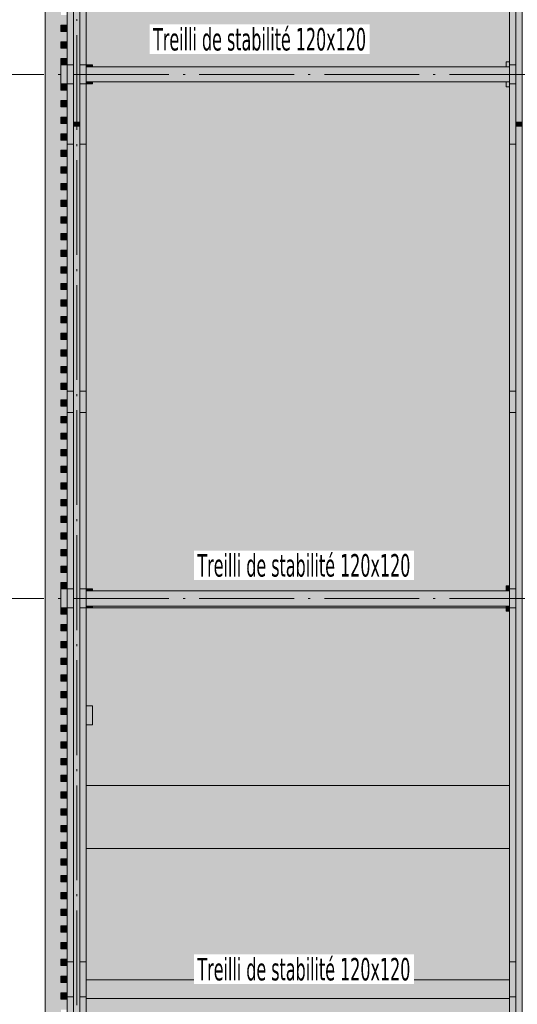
# Model space of a CAD drawing. Header units: millimetres. Extents: x 0 to 1517, y -116 to 725.
# Tile 75 of 256: x 686 to 738, y -5 to 99. Entities that reach past the tile are written whole.
import ezdxf

# ---------------------------------------------------------------- set-up
doc = ezdxf.new("R2010")
doc.units = ezdxf.units.MM
doc.linetypes.add('CADWORK_5', pattern=[13.2, 10, -1.5, 0.2, -1.5])
doc.layers.add('Ech.1_75', color=7, linetype='Continuous')
doc.styles.add('tahoma-', font='txt', dxfattribs={"height": 1})

msp = doc.modelspace()

# ---------------------------------------------------------------- hatches: boundary and pattern name
at = {"layer": 'Ech.1_75', "linetype": 'Continuous', "lineweight": 5, "true_color": 0xd4c4b3, "transparency": 33554687}
for points in [[(692.249, 166.736), (691.582, 166.736), (691.582, 88.6), (692.249, 88.6), (692.249, 166.736)], [(738.249, 88.6), (738.916, 88.6), (738.916, 166.736), (738.249, 166.736), (738.249, 88.6)], [(690.916, 94.655), (691.582, 94.655), (691.582, 101.041), (690.916, 101.041), (690.916, 94.655)], [(692.916, 101.041), (692.249, 101.041), (692.249, 94.655), (692.916, 94.655), (692.916, 101.041)], [(737.582, 94.655), (738.249, 94.655), (738.249, 101.041), (737.582, 101.041), (737.582, 94.655)], [(690.916, 86.269), (691.582, 86.269), (691.582, 92.655), (690.916, 92.655), (690.916, 86.269)], [(692.916, 92.655), (692.249, 92.655), (692.249, 86.269), (692.916, 86.269), (692.916, 92.655)], [(737.582, 86.269), (738.249, 86.269), (738.249, 92.655), (737.582, 92.655), (737.582, 86.269)], [(691.582, 88.189), (692.249, 88.189), (692.249, 88.6), (691.582, 88.6), (691.582, 88.189)], [(738.249, 88.189), (738.916, 88.189), (738.916, 88.6), (738.249, 88.6), (738.249, 88.189)], [(691.582, -86.273), (692.249, -86.273), (692.249, 88.189), (691.582, 88.189), (691.582, -86.273)], [(738.249, -86.273), (738.916, -86.273), (738.916, 88.189), (738.249, 88.189), (738.249, -86.273)], [(690.916, 39.322), (691.582, 39.322), (691.582, 57.958), (690.916, 57.958), (690.916, 39.322)], [(692.916, 57.958), (692.249, 57.958), (692.249, 39.322), (692.916, 39.322), (692.916, 57.958)], [(737.582, 39.322), (738.249, 39.322), (738.249, 57.958), (737.582, 57.958), (737.582, 39.322)], [(690.916, -0.032), (691.582, -0.032), (691.582, 37.322), (690.916, 37.322), (690.916, -0.032)], [(692.916, 37.322), (692.249, 37.322), (692.249, -0.032), (692.916, -0.032), (692.916, 37.322)], [(737.582, -0.032), (738.249, -0.032), (738.249, 37.322), (737.582, 37.322), (737.582, -0.032)], [(690.916, -3.724), (691.582, -3.724), (691.582, -0.032), (690.916, -0.032), (690.916, -3.724)], [(692.249, -3.724), (692.916, -3.724), (692.916, -0.032), (692.249, -0.032), (692.249, -3.724)], [(737.582, -3.724), (738.249, -3.724), (738.249, -0.032), (737.582, -0.032), (737.582, -3.724)]]:
    msp.add_hatch(color=9, dxfattribs=at).paths.add_polyline_path(points)
at = {"layer": 'Ech.1_75', "linetype": 'Continuous', "lineweight": 5, "true_color": 0xf3f3f3, "transparency": 33554687}
for points in [[(688.582, -67.012), (690.249, -67.012), (690.249, -66.912), (690.916, -66.912), (690.916, -65.812), (690.249, -65.812), (690.249, -65.145), (690.916, -65.145), (690.916, -64.045), (690.249, -64.045), (690.249, -63.378), (690.916, -63.378), (690.916, -62.278), (690.249, -62.278), (690.249, -61.612), (690.916, -61.612), (690.916, -60.512), (690.249, -60.512), (690.249, -59.845), (690.916, -59.845), (690.916, -58.745), (690.249, -58.745), (690.249, -58.078), (690.916, -58.078), (690.916, -56.978), (690.249, -56.978), (690.249, -56.312), (690.916, -56.312), (690.916, -55.212), (690.249, -55.212), (690.249, -54.545), (690.916, -54.545), (690.916, -53.445), (690.249, -53.445), (690.249, -52.778), (690.916, -52.778), (690.916, -51.678), (690.249, -51.678), (690.249, -51.012), (690.916, -51.012), (690.916, -49.912), (690.249, -49.912), (690.249, -49.245), (690.916, -49.245), (690.916, -48.145), (690.249, -48.145), (690.249, -47.478), (690.916, -47.478), (690.916, -46.378), (690.249, -46.378), (690.249, -45.712), (690.916, -45.712), (690.916, -44.612), (690.249, -44.612), (690.249, -43.945), (690.916, -43.945), (690.916, -42.845), (690.249, -42.845), (690.249, -42.178), (690.916, -42.178), (690.916, -41.078), (690.249, -41.078), (690.249, -40.412), (690.916, -40.412), (690.916, -39.312), (690.249, -39.312), (690.249, -38.645), (690.916, -38.645), (690.916, -37.545), (690.249, -37.545), (690.249, -36.878), (690.916, -36.878), (690.916, -35.778), (690.249, -35.778), (690.249, -35.112), (690.916, -35.112), (690.916, -34.012), (690.249, -34.012), (690.249, -33.345), (690.916, -33.345), (690.916, -32.245), (690.249, -32.245), (690.249, -31.578), (690.916, -31.578), (690.916, -30.478), (690.249, -30.478), (690.249, -29.812), (690.916, -29.812), (690.916, -29.345), (690.249, -29.345), (690.249, -27.345), (690.916, -27.345), (690.916, -26.945), (690.249, -26.945), (690.249, -26.278), (690.916, -26.278), (690.916, -25.178), (690.249, -25.178), (690.249, -24.512), (690.916, -24.512), (690.916, -23.412), (690.249, -23.412), (690.249, -22.745), (690.916, -22.745), (690.916, -21.645), (690.249, -21.645), (690.249, -20.978), (690.916, -20.978), (690.916, -19.878), (690.249, -19.878), (690.249, -19.212), (690.916, -19.212), (690.916, -18.112), (690.249, -18.112), (690.249, -17.445), (690.916, -17.445), (690.916, -16.345), (690.249, -16.345), (690.249, -15.678), (690.916, -15.678), (690.916, -14.578), (690.249, -14.578), (690.249, -13.912), (690.916, -13.912), (690.916, -12.812), (690.249, -12.812), (690.249, -12.145), (690.916, -12.145), (690.916, -11.045), (690.249, -11.045), (690.249, -10.378), (690.916, -10.378), (690.916, -9.278), (690.249, -9.278), (690.249, -8.612), (690.916, -8.612), (690.916, -7.512), (690.249, -7.512), (690.249, -6.845), (690.916, -6.845), (690.916, -5.745), (690.249, -5.745), (690.249, -5.078), (690.916, -5.078), (690.916, -3.978), (690.249, -3.978), (690.249, -3.312), (690.916, -3.312), (690.916, -2.212), (690.249, -2.212), (690.249, -1.545), (690.916, -1.545), (690.916, -0.445), (690.249, -0.445), (690.249, 0.222), (690.916, 0.222), (690.916, 1.322), (690.249, 1.322), (690.249, 1.988), (690.916, 1.988), (690.916, 3.088), (690.249, 3.088), (690.249, 3.755), (690.916, 3.755), (690.916, 4.855), (690.249, 4.855), (690.249, 5.522), (690.916, 5.522), (690.916, 6.622), (690.249, 6.622), (690.249, 7.288), (690.916, 7.288), (690.916, 8.388), (690.249, 8.388), (690.249, 9.055), (690.916, 9.055), (690.916, 10.155), (690.249, 10.155), (690.249, 10.822), (690.916, 10.822), (690.916, 11.922), (690.249, 11.922), (690.249, 12.588), (690.916, 12.588), (690.916, 13.688), (690.249, 13.688), (690.249, 14.355), (690.916, 14.355), (690.916, 15.455), (690.249, 15.455), (690.249, 16.122), (690.916, 16.122), (690.916, 17.222), (690.249, 17.222), (690.249, 17.888), (690.916, 17.888), (690.916, 18.988), (690.249, 18.988), (690.249, 19.655), (690.916, 19.655), (690.916, 20.755), (690.249, 20.755), (690.249, 21.422), (690.916, 21.422), (690.916, 22.522), (690.249, 22.522), (690.249, 23.188), (690.916, 23.188), (690.916, 24.288), (690.249, 24.288), (690.249, 24.955), (690.916, 24.955), (690.916, 26.055), (690.249, 26.055), (690.249, 26.722), (690.916, 26.722), (690.916, 27.822), (690.249, 27.822), (690.249, 28.488), (690.916, 28.488), (690.916, 29.588), (690.249, 29.588), (690.249, 30.255), (690.916, 30.255), (690.916, 31.355), (690.249, 31.355), (690.249, 32.022), (690.916, 32.022), (690.916, 33.122), (690.249, 33.122), (690.249, 33.788), (690.916, 33.788), (690.916, 34.888), (690.249, 34.888), (690.249, 35.555), (690.916, 35.555), (690.916, 36.655), (690.249, 36.655), (690.249, 39.988), (690.916, 39.988), (690.916, 41.077), (690.249, 41.077), (690.249, 41.744), (690.916, 41.744), (690.916, 42.833), (690.249, 42.833), (690.249, 43.5), (690.916, 43.5), (690.916, 44.588), (690.249, 44.588), (690.249, 45.255), (690.916, 45.255), (690.916, 46.344), (690.249, 46.344), (690.249, 47.011), (690.916, 47.011), (690.916, 48.1), (690.249, 48.1), (690.249, 48.766), (690.916, 48.766), (690.916, 49.855), (690.249, 49.855), (690.249, 50.522), (690.916, 50.522), (690.916, 51.611), (690.249, 51.611), (690.249, 52.277), (690.916, 52.277), (690.916, 53.366), (690.249, 53.366), (690.249, 54.033), (690.916, 54.033), (690.916, 55.122), (690.249, 55.122), (690.249, 55.788), (690.916, 55.788), (690.916, 56.877), (690.249, 56.877), (690.249, 57.544), (690.916, 57.544), (690.916, 58.633), (690.249, 58.633), (690.249, 59.3), (690.916, 59.3), (690.916, 60.388), (690.249, 60.388), (690.249, 61.055), (690.916, 61.055), (690.916, 62.144), (690.249, 62.144), (690.249, 62.811), (690.916, 62.811), (690.916, 63.9), (690.249, 63.9), (690.249, 64.566), (690.916, 64.566), (690.916, 65.655), (690.249, 65.655), (690.249, 66.322), (690.916, 66.322), (690.916, 67.411), (690.249, 67.411), (690.249, 68.077), (690.916, 68.077), (690.916, 69.166), (690.249, 69.166), (690.249, 69.833), (690.916, 69.833), (690.916, 70.922), (690.249, 70.922), (690.249, 71.588), (690.916, 71.588), (690.916, 72.677), (690.249, 72.677), (690.249, 73.344), (690.916, 73.344), (690.916, 74.433), (690.249, 74.433), (690.249, 75.1), (690.916, 75.1), (690.916, 76.188), (690.249, 76.188), (690.249, 76.855), (690.916, 76.855), (690.916, 77.944), (690.249, 77.944), (690.249, 78.611), (690.916, 78.611), (690.916, 79.7), (690.249, 79.7), (690.249, 80.366), (690.916, 80.366), (690.916, 81.455), (690.249, 81.455), (690.249, 82.122), (690.916, 82.122), (690.916, 83.211), (690.249, 83.211), (690.249, 83.877), (690.916, 83.877), (690.916, 84.966), (690.249, 84.966), (690.249, 85.633), (690.916, 85.633), (690.916, 86.722), (690.249, 86.722), (690.249, 87.388), (690.916, 87.388), (690.916, 88.477), (690.249, 88.477), (690.249, 89.144), (690.916, 89.144), (690.916, 90.233), (690.249, 90.233), (690.249, 90.9), (690.916, 90.9), (690.916, 91.988), (690.249, 91.988), (690.249, 95.322), (690.916, 95.322), (690.916, 96.411), (690.249, 96.411), (690.249, 97.077), (690.916, 97.077), (690.916, 98.166), (690.249, 98.166), (690.249, 98.833), (690.916, 98.833), (690.916, 99.922), (690.249, 99.922), (690.249, 100.588), (690.916, 100.588), (690.916, 101.677), (690.249, 101.677), (690.249, 102.344), (690.916, 102.344), (690.916, 103.433), (690.249, 103.433), (690.249, 104.1), (690.916, 104.1), (690.916, 105.188), (690.249, 105.188), (690.249, 105.855), (690.916, 105.855), (690.916, 106.944), (690.249, 106.944), (690.249, 107.611), (690.916, 107.611), (690.916, 108.7), (690.249, 108.7), (690.249, 109.366), (690.916, 109.366), (690.916, 110.455), (690.249, 110.455), (690.249, 111.122), (690.916, 111.122), (690.916, 112.211), (690.249, 112.211), (690.249, 112.877), (690.916, 112.877), (690.916, 113.966), (690.249, 113.966), (690.249, 114.633), (690.916, 114.633), (690.916, 115.722), (690.249, 115.722), (690.249, 116.388), (690.916, 116.388), (690.916, 117.477), (690.249, 117.477), (690.249, 118.144), (690.916, 118.144), (690.916, 119.233), (690.249, 119.233), (690.249, 119.9), (690.916, 119.9), (690.916, 120.988), (690.249, 120.988), (690.249, 121.655), (690.916, 121.655), (690.916, 122.744), (690.249, 122.744), (690.249, 123.411), (690.916, 123.411), (690.916, 124.5), (690.249, 124.5), (690.249, 125.166), (690.916, 125.166), (690.916, 126.255), (690.249, 126.255), (690.249, 126.922), (690.916, 126.922), (690.916, 128.011), (690.249, 128.011), (690.249, 128.677), (690.916, 128.677), (690.916, 129.766), (690.249, 129.766), (690.249, 130.433), (690.916, 130.433), (690.916, 131.522), (690.249, 131.522), (690.249, 132.188), (690.916, 132.188), (690.916, 133.277), (690.249, 133.277), (690.249, 133.944), (690.916, 133.944), (690.916, 135.033), (690.249, 135.033), (690.249, 135.7), (690.916, 135.7), (690.916, 136.788), (690.249, 136.788), (690.249, 137.455), (690.916, 137.455), (690.916, 138.544), (690.249, 138.544), (690.249, 139.211), (690.916, 139.211), (690.916, 140.3), (690.249, 140.3), (690.249, 140.966), (690.916, 140.966), (690.916, 142.055), (690.249, 142.055), (690.249, 142.722), (690.916, 142.722), (690.916, 143.811), (690.249, 143.811), (690.249, 144.477), (690.916, 144.477), (690.916, 145.566), (690.249, 145.566), (690.249, 145.655), (688.582, 145.655), (688.582, -67.012)], [(737.582, 107.988), (692.916, 107.988), (692.916, 94.655), (693.582, 94.655), (693.582, 94.455), (737.582, 94.455), (737.582, 107.988)], [(690.249, 92.655), (690.916, 92.655), (690.916, 94.655), (690.249, 94.655), (690.249, 92.655)], [(692.916, 94.455), (693.582, 94.455), (693.582, 94.655), (692.916, 94.655), (692.916, 94.455)], [(692.916, 39.322), (693.582, 39.322), (693.582, 39.122), (737.249, 39.122), (737.249, 39.655), (737.582, 39.655), (737.582, 92.855), (693.582, 92.855), (693.582, 92.655), (692.916, 92.655), (692.916, 39.322)], [(693.582, 92.855), (692.916, 92.855), (692.916, 92.655), (693.582, 92.655), (693.582, 92.855)], [(737.249, 39.122), (737.582, 39.122), (737.582, 39.655), (737.249, 39.655), (737.249, 39.122)], [(690.249, 37.322), (690.916, 37.322), (690.916, 39.322), (690.249, 39.322), (690.249, 37.322)], [(692.916, 39.122), (693.582, 39.122), (693.582, 39.322), (692.916, 39.322), (692.916, 39.122)], [(693.582, 37.522), (692.916, 37.522), (692.916, 37.322), (693.582, 37.322), (693.582, 37.522)], [(693.582, 37.322), (737.249, 37.322), (737.249, 37.522), (693.582, 37.522), (693.582, 37.322)], [(737.249, 36.988), (737.582, 36.988), (737.582, 37.522), (737.249, 37.522), (737.249, 36.988)], [(692.916, 18.588), (737.582, 18.588), (737.582, 36.988), (737.249, 36.988), (737.249, 37.322), (692.916, 37.322), (692.916, 26.988), (693.582, 26.988), (693.582, 24.988), (692.916, 24.988), (692.916, 18.588)], [(692.916, 24.988), (693.582, 24.988), (693.582, 26.988), (692.916, 26.988), (692.916, 24.988)], [(692.916, 11.922), (737.582, 11.922), (737.582, 18.588), (692.916, 18.588), (692.916, 11.922)], [(737.582, 11.922), (692.916, 11.922), (692.916, -1.945), (737.582, -1.945), (737.582, 11.922)], [(737.582, -1.945), (692.916, -1.945), (692.916, -3.924), (737.582, -3.924), (737.582, -1.945)]]:
    msp.add_hatch(color=7, dxfattribs=at).paths.add_polyline_path(points)
at = {"layer": 'Ech.1_75', "linetype": 'Continuous', "lineweight": 5, "true_color": 0xeaddd7, "transparency": 33554687}
for points in [[(690.916, 98.833), (690.249, 98.833), (690.249, 98.166), (690.916, 98.166), (690.916, 98.833)], [(690.916, 97.077), (690.249, 97.077), (690.249, 96.411), (690.916, 96.411), (690.916, 97.077)], [(690.916, 95.322), (690.249, 95.322), (690.249, 94.655), (690.916, 94.655), (690.916, 95.322)], [(690.916, 92.655), (690.249, 92.655), (690.249, 91.988), (690.916, 91.988), (690.916, 92.655)], [(690.916, 90.9), (690.249, 90.9), (690.249, 90.233), (690.916, 90.233), (690.916, 90.9)], [(690.916, 89.144), (690.249, 89.144), (690.249, 88.477), (690.916, 88.477), (690.916, 89.144)], [(690.916, 87.388), (690.249, 87.388), (690.249, 86.722), (690.916, 86.722), (690.916, 87.388)], [(690.916, 85.633), (690.249, 85.633), (690.249, 84.966), (690.916, 84.966), (690.916, 85.633)], [(690.916, 83.877), (690.249, 83.877), (690.249, 83.211), (690.916, 83.211), (690.916, 83.877)], [(690.916, 82.122), (690.249, 82.122), (690.249, 81.455), (690.916, 81.455), (690.916, 82.122)], [(690.916, 80.366), (690.249, 80.366), (690.249, 79.7), (690.916, 79.7), (690.916, 80.366)], [(690.916, 78.611), (690.249, 78.611), (690.249, 77.944), (690.916, 77.944), (690.916, 78.611)], [(690.916, 76.855), (690.249, 76.855), (690.249, 76.188), (690.916, 76.188), (690.916, 76.855)], [(690.916, 75.1), (690.249, 75.1), (690.249, 74.433), (690.916, 74.433), (690.916, 75.1)], [(690.916, 73.344), (690.249, 73.344), (690.249, 72.677), (690.916, 72.677), (690.916, 73.344)], [(690.916, 71.588), (690.249, 71.588), (690.249, 70.922), (690.916, 70.922), (690.916, 71.588)], [(690.916, 69.833), (690.249, 69.833), (690.249, 69.166), (690.916, 69.166), (690.916, 69.833)], [(690.916, 68.077), (690.249, 68.077), (690.249, 67.411), (690.916, 67.411), (690.916, 68.077)], [(690.916, 66.322), (690.249, 66.322), (690.249, 65.655), (690.916, 65.655), (690.916, 66.322)], [(690.916, 64.566), (690.249, 64.566), (690.249, 63.9), (690.916, 63.9), (690.916, 64.566)], [(690.916, 62.811), (690.249, 62.811), (690.249, 62.144), (690.916, 62.144), (690.916, 62.811)], [(690.916, 61.055), (690.249, 61.055), (690.249, 60.388), (690.916, 60.388), (690.916, 61.055)], [(690.916, 59.3), (690.249, 59.3), (690.249, 58.633), (690.916, 58.633), (690.916, 59.3)], [(690.916, 57.544), (690.249, 57.544), (690.249, 56.877), (690.916, 56.877), (690.916, 57.544)], [(690.916, 55.788), (690.249, 55.788), (690.249, 55.122), (690.916, 55.122), (690.916, 55.788)], [(690.916, 54.033), (690.249, 54.033), (690.249, 53.366), (690.916, 53.366), (690.916, 54.033)], [(690.916, 52.277), (690.249, 52.277), (690.249, 51.611), (690.916, 51.611), (690.916, 52.277)], [(690.916, 50.522), (690.249, 50.522), (690.249, 49.855), (690.916, 49.855), (690.916, 50.522)], [(690.916, 48.766), (690.249, 48.766), (690.249, 48.1), (690.916, 48.1), (690.916, 48.766)], [(690.916, 47.011), (690.249, 47.011), (690.249, 46.344), (690.916, 46.344), (690.916, 47.011)], [(690.916, 45.255), (690.249, 45.255), (690.249, 44.588), (690.916, 44.588), (690.916, 45.255)], [(690.916, 43.5), (690.249, 43.5), (690.249, 42.833), (690.916, 42.833), (690.916, 43.5)], [(690.916, 41.744), (690.249, 41.744), (690.249, 41.077), (690.916, 41.077), (690.916, 41.744)], [(690.916, 39.988), (690.249, 39.988), (690.249, 39.322), (690.916, 39.322), (690.916, 39.988)], [(690.916, 37.322), (690.249, 37.322), (690.249, 36.655), (690.916, 36.655), (690.916, 37.322)], [(690.916, 35.555), (690.249, 35.555), (690.249, 34.888), (690.916, 34.888), (690.916, 35.555)], [(690.916, 33.788), (690.249, 33.788), (690.249, 33.122), (690.916, 33.122), (690.916, 33.788)], [(690.916, 32.022), (690.249, 32.022), (690.249, 31.355), (690.916, 31.355), (690.916, 32.022)], [(690.916, 30.255), (690.249, 30.255), (690.249, 29.588), (690.916, 29.588), (690.916, 30.255)], [(690.916, 28.488), (690.249, 28.488), (690.249, 27.822), (690.916, 27.822), (690.916, 28.488)], [(690.916, 26.722), (690.249, 26.722), (690.249, 26.055), (690.916, 26.055), (690.916, 26.722)], [(690.916, 24.955), (690.249, 24.955), (690.249, 24.288), (690.916, 24.288), (690.916, 24.955)], [(690.916, 23.188), (690.249, 23.188), (690.249, 22.522), (690.916, 22.522), (690.916, 23.188)], [(690.916, 21.422), (690.249, 21.422), (690.249, 20.755), (690.916, 20.755), (690.916, 21.422)], [(690.916, 19.655), (690.249, 19.655), (690.249, 18.988), (690.916, 18.988), (690.916, 19.655)], [(690.916, 17.888), (690.249, 17.888), (690.249, 17.222), (690.916, 17.222), (690.916, 17.888)], [(690.916, 16.122), (690.249, 16.122), (690.249, 15.455), (690.916, 15.455), (690.916, 16.122)], [(690.916, 14.355), (690.249, 14.355), (690.249, 13.688), (690.916, 13.688), (690.916, 14.355)], [(690.916, 12.588), (690.249, 12.588), (690.249, 11.922), (690.916, 11.922), (690.916, 12.588)], [(690.916, 10.822), (690.249, 10.822), (690.249, 10.155), (690.916, 10.155), (690.916, 10.822)], [(690.916, 9.055), (690.249, 9.055), (690.249, 8.388), (690.916, 8.388), (690.916, 9.055)], [(690.916, 7.288), (690.249, 7.288), (690.249, 6.622), (690.916, 6.622), (690.916, 7.288)], [(690.916, 5.522), (690.249, 5.522), (690.249, 4.855), (690.916, 4.855), (690.916, 5.522)], [(690.916, 3.755), (690.249, 3.755), (690.249, 3.088), (690.916, 3.088), (690.916, 3.755)], [(690.916, 1.988), (690.249, 1.988), (690.249, 1.322), (690.916, 1.322), (690.916, 1.988)], [(690.916, 0.222), (690.249, 0.222), (690.249, -0.445), (690.916, -0.445), (690.916, 0.222)], [(690.916, -1.545), (690.249, -1.545), (690.249, -2.212), (690.916, -2.212), (690.916, -1.545)], [(690.916, -3.312), (690.249, -3.312), (690.249, -3.978), (690.916, -3.978), (690.916, -3.312)]]:
    msp.add_hatch(color=254, dxfattribs=at).paths.add_polyline_path(points)
at = {"layer": 'Ech.1_75', "linetype": 'Continuous', "lineweight": 5, "true_color": 0xe0c8b3, "transparency": 33554687}
for points in [[(690.916, 92.655), (691.582, 92.655), (691.582, 94.655), (690.916, 94.655), (690.916, 92.655)], [(692.249, 92.655), (692.916, 92.655), (692.916, 94.655), (692.249, 94.655), (692.249, 92.655)], [(737.582, 92.655), (738.249, 92.655), (738.249, 94.655), (737.582, 94.655), (737.582, 92.655)], [(691.582, 39.322), (690.916, 39.322), (690.916, 37.322), (691.582, 37.322), (691.582, 39.322)], [(692.916, 39.322), (692.249, 39.322), (692.249, 37.322), (692.916, 37.322), (692.916, 39.322)], [(737.582, 37.322), (738.249, 37.322), (738.249, 39.322), (737.582, 39.322), (737.582, 37.322)], [(691.582, -3.724), (690.916, -3.724), (690.916, -5.724), (691.582, -5.724), (691.582, -3.724)], [(692.916, -3.724), (692.249, -3.724), (692.249, -5.724), (692.916, -5.724), (692.916, -3.724)], [(738.249, -3.724), (737.582, -3.724), (737.582, -5.724), (738.249, -5.724), (738.249, -3.724)]]:
    msp.add_hatch(color=9, dxfattribs=at).paths.add_polyline_path(points)
at = {"layer": 'Ech.1_75', "linetype": 'Continuous', "lineweight": 5, "true_color": 0xe3bbbb, "transparency": 33554687}
for points in [[(737.582, 94.455), (692.916, 94.455), (692.916, 92.855), (737.582, 92.855), (737.582, 94.455)], [(737.582, 39.122), (692.916, 39.122), (692.916, 37.522), (737.582, 37.522), (737.582, 39.122)], [(737.582, -3.924), (692.916, -3.924), (692.916, -5.524), (737.582, -5.524), (737.582, -3.924)]]:
    msp.add_hatch(color=9, dxfattribs=at).paths.add_polyline_path(points)
at = {"layer": 'Ech.1_75', "linetype": 'Continuous', "lineweight": 5, "true_color": 0xe0d9d1, "transparency": 33554687}
for points in [[(690.916, 60.191), (691.582, 60.191), (691.582, 86.269), (690.916, 86.269), (690.916, 60.191)], [(692.916, 86.269), (692.249, 86.269), (692.249, 60.191), (692.916, 60.191), (692.916, 86.269)], [(737.582, 60.191), (738.249, 60.191), (738.249, 86.269), (737.582, 86.269), (737.582, 60.191)], [(690.916, 57.958), (691.582, 57.958), (691.582, 60.191), (690.916, 60.191), (690.916, 57.958)], [(692.249, 57.958), (692.916, 57.958), (692.916, 60.191), (692.249, 60.191), (692.249, 57.958)], [(737.582, 57.958), (738.249, 57.958), (738.249, 60.191), (737.582, 60.191), (737.582, 57.958)]]:
    msp.add_hatch(color=254, dxfattribs=at).paths.add_polyline_path(points)

# ---------------------------------------------------------------- linework, layer by layer
at = {"layer": 'Ech.1_75', "color": 9, "linetype": 'Continuous', "lineweight": 5}
for p, q in [((737.249, 94.455), (737.249, 94.988)), ((737.582, 94.988), (737.249, 94.988)), ((737.249, 92.322), (737.249, 92.855)), ((737.582, 92.322), (737.249, 92.322)), ((737.249, 37.322), (737.582, 37.322))]:
    msp.add_line(p, q, dxfattribs=at)
at = {"layer": 'Ech.1_75', "color": 7, "linetype": 'CADWORK_5', "lineweight": 5}
for points in [[(691.916, -97.012), (691.916, 215.655)], [(665.249, 93.655), (824.591, 93.655)], [(665.249, 38.322), (923.977, 38.322)]]:
    msp.add_lwpolyline(points, dxfattribs=at)
at = {"layer": 'Ech.1_75', "color": 7, "linetype": 'Continuous', "lineweight": 5}
for points in [[(692.249, 166.736), (691.582, 166.736), (691.582, 88.6), (692.249, 88.6), (692.249, 166.736)], [(738.249, 88.6), (738.916, 88.6), (738.916, 166.736), (738.249, 166.736), (738.249, 88.6)], [(737.582, 107.988), (692.916, 107.988), (692.916, 94.655), (693.582, 94.655), (693.582, 94.455), (737.582, 94.455), (737.582, 107.988)], [(690.916, 94.655), (691.582, 94.655), (691.582, 101.041), (690.916, 101.041), (690.916, 94.655)], [(692.916, 101.041), (692.249, 101.041), (692.249, 94.655), (692.916, 94.655), (692.916, 101.041)], [(737.582, 94.655), (738.249, 94.655), (738.249, 101.041), (737.582, 101.041), (737.582, 94.655)], [(690.916, 98.833), (690.249, 98.833), (690.249, 98.166), (690.916, 98.166), (690.916, 98.833)], [(690.916, 97.077), (690.249, 97.077), (690.249, 96.411), (690.916, 96.411), (690.916, 97.077)], [(690.916, 95.322), (690.249, 95.322), (690.249, 94.655), (690.916, 94.655), (690.916, 95.322)], [(690.249, 92.655), (690.916, 92.655), (690.916, 94.655), (690.249, 94.655), (690.249, 92.655)], [(690.916, 92.655), (691.582, 92.655), (691.582, 94.655), (690.916, 94.655), (690.916, 92.655)], [(692.249, 92.655), (692.916, 92.655), (692.916, 94.655), (692.249, 94.655), (692.249, 92.655)], [(692.916, 94.455), (693.582, 94.455), (693.582, 94.655), (692.916, 94.655), (692.916, 94.455)], [(737.582, 92.655), (738.249, 92.655), (738.249, 94.655), (737.582, 94.655), (737.582, 92.655)], [(737.582, 94.455), (692.916, 94.455), (692.916, 92.855), (737.582, 92.855), (737.582, 94.455)], [(690.916, 92.655), (690.249, 92.655), (690.249, 91.988), (690.916, 91.988), (690.916, 92.655)], [(690.916, 86.269), (691.582, 86.269), (691.582, 92.655), (690.916, 92.655), (690.916, 86.269)], [(692.916, 92.655), (692.249, 92.655), (692.249, 86.269), (692.916, 86.269), (692.916, 92.655)], [(692.916, 39.322), (693.582, 39.322), (693.582, 39.122), (737.249, 39.122), (737.249, 39.655), (737.582, 39.655), (737.582, 92.855), (693.582, 92.855), (693.582, 92.655), (692.916, 92.655), (692.916, 39.322)], [(693.582, 92.855), (692.916, 92.855), (692.916, 92.655), (693.582, 92.655), (693.582, 92.855)], [(737.582, 86.269), (738.249, 86.269), (738.249, 92.655), (737.582, 92.655), (737.582, 86.269)], [(690.916, 90.9), (690.249, 90.9), (690.249, 90.233), (690.916, 90.233), (690.916, 90.9)], [(690.916, 89.144), (690.249, 89.144), (690.249, 88.477), (690.916, 88.477), (690.916, 89.144)], [(691.582, 88.189), (692.249, 88.189), (692.249, 88.6), (691.582, 88.6), (691.582, 88.189)], [(738.249, 88.189), (738.916, 88.189), (738.916, 88.6), (738.249, 88.6), (738.249, 88.189)], [(690.916, 87.388), (690.249, 87.388), (690.249, 86.722), (690.916, 86.722), (690.916, 87.388)], [(691.582, -86.273), (692.249, -86.273), (692.249, 88.189), (691.582, 88.189), (691.582, -86.273)], [(738.249, -86.273), (738.916, -86.273), (738.916, 88.189), (738.249, 88.189), (738.249, -86.273)], [(690.916, 85.633), (690.249, 85.633), (690.249, 84.966), (690.916, 84.966), (690.916, 85.633)], [(690.916, 60.191), (691.582, 60.191), (691.582, 86.269), (690.916, 86.269), (690.916, 60.191)], [(692.916, 86.269), (692.249, 86.269), (692.249, 60.191), (692.916, 60.191), (692.916, 86.269)], [(737.582, 60.191), (738.249, 60.191), (738.249, 86.269), (737.582, 86.269), (737.582, 60.191)], [(690.916, 83.877), (690.249, 83.877), (690.249, 83.211), (690.916, 83.211), (690.916, 83.877)], [(690.916, 82.122), (690.249, 82.122), (690.249, 81.455), (690.916, 81.455), (690.916, 82.122)], [(690.916, 80.366), (690.249, 80.366), (690.249, 79.7), (690.916, 79.7), (690.916, 80.366)], [(690.916, 78.611), (690.249, 78.611), (690.249, 77.944), (690.916, 77.944), (690.916, 78.611)], [(690.916, 76.855), (690.249, 76.855), (690.249, 76.188), (690.916, 76.188), (690.916, 76.855)], [(690.916, 75.1), (690.249, 75.1), (690.249, 74.433), (690.916, 74.433), (690.916, 75.1)], [(690.916, 73.344), (690.249, 73.344), (690.249, 72.677), (690.916, 72.677), (690.916, 73.344)], [(690.916, 71.588), (690.249, 71.588), (690.249, 70.922), (690.916, 70.922), (690.916, 71.588)], [(690.916, 69.833), (690.249, 69.833), (690.249, 69.166), (690.916, 69.166), (690.916, 69.833)], [(690.916, 68.077), (690.249, 68.077), (690.249, 67.411), (690.916, 67.411), (690.916, 68.077)], [(690.916, 66.322), (690.249, 66.322), (690.249, 65.655), (690.916, 65.655), (690.916, 66.322)], [(690.916, 64.566), (690.249, 64.566), (690.249, 63.9), (690.916, 63.9), (690.916, 64.566)], [(690.916, 62.811), (690.249, 62.811), (690.249, 62.144), (690.916, 62.144), (690.916, 62.811)], [(690.916, 61.055), (690.249, 61.055), (690.249, 60.388), (690.916, 60.388), (690.916, 61.055)], [(690.916, 59.3), (690.249, 59.3), (690.249, 58.633), (690.916, 58.633), (690.916, 59.3)], [(690.916, 57.958), (691.582, 57.958), (691.582, 60.191), (690.916, 60.191), (690.916, 57.958)], [(692.249, 57.958), (692.916, 57.958), (692.916, 60.191), (692.249, 60.191), (692.249, 57.958)], [(737.582, 57.958), (738.249, 57.958), (738.249, 60.191), (737.582, 60.191), (737.582, 57.958)], [(690.916, 57.544), (690.249, 57.544), (690.249, 56.877), (690.916, 56.877), (690.916, 57.544)], [(690.916, 39.322), (691.582, 39.322), (691.582, 57.958), (690.916, 57.958), (690.916, 39.322)], [(692.916, 57.958), (692.249, 57.958), (692.249, 39.322), (692.916, 39.322), (692.916, 57.958)], [(737.582, 39.322), (738.249, 39.322), (738.249, 57.958), (737.582, 57.958), (737.582, 39.322)], [(690.916, 55.788), (690.249, 55.788), (690.249, 55.122), (690.916, 55.122), (690.916, 55.788)], [(690.916, 54.033), (690.249, 54.033), (690.249, 53.366), (690.916, 53.366), (690.916, 54.033)], [(690.916, 52.277), (690.249, 52.277), (690.249, 51.611), (690.916, 51.611), (690.916, 52.277)], [(690.916, 50.522), (690.249, 50.522), (690.249, 49.855), (690.916, 49.855), (690.916, 50.522)], [(690.916, 48.766), (690.249, 48.766), (690.249, 48.1), (690.916, 48.1), (690.916, 48.766)], [(690.916, 47.011), (690.249, 47.011), (690.249, 46.344), (690.916, 46.344), (690.916, 47.011)], [(690.916, 45.255), (690.249, 45.255), (690.249, 44.588), (690.916, 44.588), (690.916, 45.255)], [(690.916, 43.5), (690.249, 43.5), (690.249, 42.833), (690.916, 42.833), (690.916, 43.5)], [(690.916, 41.744), (690.249, 41.744), (690.249, 41.077), (690.916, 41.077), (690.916, 41.744)], [(690.916, 39.988), (690.249, 39.988), (690.249, 39.322), (690.916, 39.322), (690.916, 39.988)], [(737.249, 39.122), (737.582, 39.122), (737.582, 39.655), (737.249, 39.655), (737.249, 39.122)], [(690.249, 37.322), (690.916, 37.322), (690.916, 39.322), (690.249, 39.322), (690.249, 37.322)], [(691.582, 39.322), (690.916, 39.322), (690.916, 37.322), (691.582, 37.322), (691.582, 39.322)], [(692.916, 39.322), (692.249, 39.322), (692.249, 37.322), (692.916, 37.322), (692.916, 39.322)], [(692.916, 39.122), (693.582, 39.122), (693.582, 39.322), (692.916, 39.322), (692.916, 39.122)], [(737.582, 39.122), (692.916, 39.122), (692.916, 37.522), (737.582, 37.522), (737.582, 39.122)], [(737.582, 37.322), (738.249, 37.322), (738.249, 39.322), (737.582, 39.322), (737.582, 37.322)], [(693.582, 37.522), (692.916, 37.522), (692.916, 37.322), (693.582, 37.322), (693.582, 37.522)], [(693.582, 37.322), (737.249, 37.322), (737.249, 37.522), (693.582, 37.522), (693.582, 37.322)], [(737.249, 36.988), (737.582, 36.988), (737.582, 37.522), (737.249, 37.522), (737.249, 36.988)], [(690.916, 37.322), (690.249, 37.322), (690.249, 36.655), (690.916, 36.655), (690.916, 37.322)], [(690.916, -0.032), (691.582, -0.032), (691.582, 37.322), (690.916, 37.322), (690.916, -0.032)], [(692.916, 37.322), (692.249, 37.322), (692.249, -0.032), (692.916, -0.032), (692.916, 37.322)], [(692.916, 18.588), (737.582, 18.588), (737.582, 36.988), (737.249, 36.988), (737.249, 37.322), (692.916, 37.322), (692.916, 26.988), (693.582, 26.988), (693.582, 24.988), (692.916, 24.988), (692.916, 18.588)], [(737.582, -0.032), (738.249, -0.032), (738.249, 37.322), (737.582, 37.322), (737.582, -0.032)], [(690.916, 35.555), (690.249, 35.555), (690.249, 34.888), (690.916, 34.888), (690.916, 35.555)], [(690.916, 33.788), (690.249, 33.788), (690.249, 33.122), (690.916, 33.122), (690.916, 33.788)], [(690.916, 32.022), (690.249, 32.022), (690.249, 31.355), (690.916, 31.355), (690.916, 32.022)], [(690.916, 30.255), (690.249, 30.255), (690.249, 29.588), (690.916, 29.588), (690.916, 30.255)], [(690.916, 28.488), (690.249, 28.488), (690.249, 27.822), (690.916, 27.822), (690.916, 28.488)], [(690.916, 26.722), (690.249, 26.722), (690.249, 26.055), (690.916, 26.055), (690.916, 26.722)], [(692.916, 24.988), (693.582, 24.988), (693.582, 26.988), (692.916, 26.988), (692.916, 24.988)], [(690.916, 24.955), (690.249, 24.955), (690.249, 24.288), (690.916, 24.288), (690.916, 24.955)], [(690.916, 23.188), (690.249, 23.188), (690.249, 22.522), (690.916, 22.522), (690.916, 23.188)], [(690.916, 21.422), (690.249, 21.422), (690.249, 20.755), (690.916, 20.755), (690.916, 21.422)], [(690.916, 19.655), (690.249, 19.655), (690.249, 18.988), (690.916, 18.988), (690.916, 19.655)], [(690.916, 17.888), (690.249, 17.888), (690.249, 17.222), (690.916, 17.222), (690.916, 17.888)], [(692.916, 11.922), (737.582, 11.922), (737.582, 18.588), (692.916, 18.588), (692.916, 11.922)], [(690.916, 16.122), (690.249, 16.122), (690.249, 15.455), (690.916, 15.455), (690.916, 16.122)], [(690.916, 14.355), (690.249, 14.355), (690.249, 13.688), (690.916, 13.688), (690.916, 14.355)], [(690.916, 12.588), (690.249, 12.588), (690.249, 11.922), (690.916, 11.922), (690.916, 12.588)], [(737.582, 11.922), (692.916, 11.922), (692.916, -1.945), (737.582, -1.945), (737.582, 11.922)], [(690.916, 10.822), (690.249, 10.822), (690.249, 10.155), (690.916, 10.155), (690.916, 10.822)], [(690.916, 9.055), (690.249, 9.055), (690.249, 8.388), (690.916, 8.388), (690.916, 9.055)], [(690.916, 7.288), (690.249, 7.288), (690.249, 6.622), (690.916, 6.622), (690.916, 7.288)], [(690.916, 5.522), (690.249, 5.522), (690.249, 4.855), (690.916, 4.855), (690.916, 5.522)], [(690.916, 3.755), (690.249, 3.755), (690.249, 3.088), (690.916, 3.088), (690.916, 3.755)], [(690.916, 1.988), (690.249, 1.988), (690.249, 1.322), (690.916, 1.322), (690.916, 1.988)], [(690.916, 0.222), (690.249, 0.222), (690.249, -0.445), (690.916, -0.445), (690.916, 0.222)], [(690.916, -3.724), (691.582, -3.724), (691.582, -0.032), (690.916, -0.032), (690.916, -3.724)], [(692.249, -3.724), (692.916, -3.724), (692.916, -0.032), (692.249, -0.032), (692.249, -3.724)], [(737.582, -3.724), (738.249, -3.724), (738.249, -0.032), (737.582, -0.032), (737.582, -3.724)], [(690.916, -1.545), (690.249, -1.545), (690.249, -2.212), (690.916, -2.212), (690.916, -1.545)], [(737.582, -1.945), (692.916, -1.945), (692.916, -3.924), (737.582, -3.924), (737.582, -1.945)], [(690.916, -3.312), (690.249, -3.312), (690.249, -3.978), (690.916, -3.978), (690.916, -3.312)], [(691.582, -3.724), (690.916, -3.724), (690.916, -5.724), (691.582, -5.724), (691.582, -3.724)], [(692.916, -3.724), (692.249, -3.724), (692.249, -5.724), (692.916, -5.724), (692.916, -3.724)], [(737.582, -3.924), (692.916, -3.924), (692.916, -5.524), (737.582, -5.524), (737.582, -3.924)], [(738.249, -3.724), (737.582, -3.724), (737.582, -5.724), (738.249, -5.724), (738.249, -3.724)]]:
    msp.add_lwpolyline(points, close=True, dxfattribs=at)
for points in [[(688.582, 145.655), (688.582, -67.012)], [(690.916, -5.078), (690.916, -3.978), (690.249, -3.978), (690.249, -3.312), (690.916, -3.312), (690.916, -2.212), (690.249, -2.212), (690.249, -1.545), (690.916, -1.545), (690.916, -0.445), (690.249, -0.445), (690.249, 0.222), (690.916, 0.222), (690.916, 1.322), (690.249, 1.322), (690.249, 1.988), (690.916, 1.988), (690.916, 3.088), (690.249, 3.088), (690.249, 3.755), (690.916, 3.755), (690.916, 4.855), (690.249, 4.855), (690.249, 5.522), (690.916, 5.522), (690.916, 6.622), (690.249, 6.622), (690.249, 7.288), (690.916, 7.288), (690.916, 8.388), (690.249, 8.388), (690.249, 9.055), (690.916, 9.055), (690.916, 10.155), (690.249, 10.155), (690.249, 10.822), (690.916, 10.822), (690.916, 11.922), (690.249, 11.922), (690.249, 12.588), (690.916, 12.588), (690.916, 13.688), (690.249, 13.688), (690.249, 14.355), (690.916, 14.355), (690.916, 15.455), (690.249, 15.455), (690.249, 16.122), (690.916, 16.122), (690.916, 17.222), (690.249, 17.222), (690.249, 17.888), (690.916, 17.888), (690.916, 18.988), (690.249, 18.988), (690.249, 19.655), (690.916, 19.655), (690.916, 20.755), (690.249, 20.755), (690.249, 21.422), (690.916, 21.422), (690.916, 22.522), (690.249, 22.522), (690.249, 23.188), (690.916, 23.188), (690.916, 24.288), (690.249, 24.288), (690.249, 24.955), (690.916, 24.955), (690.916, 26.055), (690.249, 26.055), (690.249, 26.722), (690.916, 26.722), (690.916, 27.822), (690.249, 27.822), (690.249, 28.488), (690.916, 28.488), (690.916, 29.588), (690.249, 29.588), (690.249, 30.255), (690.916, 30.255), (690.916, 31.355), (690.249, 31.355), (690.249, 32.022), (690.916, 32.022), (690.916, 33.122), (690.249, 33.122), (690.249, 33.788), (690.916, 33.788), (690.916, 34.888), (690.249, 34.888), (690.249, 35.555), (690.916, 35.555), (690.916, 36.655), (690.249, 36.655), (690.249, 39.988), (690.916, 39.988), (690.916, 41.077), (690.249, 41.077), (690.249, 41.744), (690.916, 41.744), (690.916, 42.833), (690.249, 42.833), (690.249, 43.5), (690.916, 43.5), (690.916, 44.588), (690.249, 44.588), (690.249, 45.255), (690.916, 45.255), (690.916, 46.344), (690.249, 46.344), (690.249, 47.011), (690.916, 47.011), (690.916, 48.1), (690.249, 48.1), (690.249, 48.766), (690.916, 48.766), (690.916, 49.855), (690.249, 49.855), (690.249, 50.522), (690.916, 50.522), (690.916, 51.611), (690.249, 51.611), (690.249, 52.277), (690.916, 52.277), (690.916, 53.366), (690.249, 53.366), (690.249, 54.033), (690.916, 54.033), (690.916, 55.122), (690.249, 55.122), (690.249, 55.788), (690.916, 55.788), (690.916, 56.877), (690.249, 56.877), (690.249, 57.544), (690.916, 57.544), (690.916, 58.633), (690.249, 58.633), (690.249, 59.3), (690.916, 59.3), (690.916, 60.388), (690.249, 60.388), (690.249, 61.055), (690.916, 61.055), (690.916, 62.144), (690.249, 62.144), (690.249, 62.811), (690.916, 62.811), (690.916, 63.9), (690.249, 63.9), (690.249, 64.566), (690.916, 64.566), (690.916, 65.655), (690.249, 65.655), (690.249, 66.322), (690.916, 66.322), (690.916, 67.411), (690.249, 67.411), (690.249, 68.077), (690.916, 68.077), (690.916, 69.166), (690.249, 69.166), (690.249, 69.833), (690.916, 69.833), (690.916, 70.922), (690.249, 70.922), (690.249, 71.588), (690.916, 71.588), (690.916, 72.677), (690.249, 72.677), (690.249, 73.344), (690.916, 73.344), (690.916, 74.433), (690.249, 74.433), (690.249, 75.1), (690.916, 75.1), (690.916, 76.188), (690.249, 76.188), (690.249, 76.855), (690.916, 76.855), (690.916, 77.944), (690.249, 77.944), (690.249, 78.611), (690.916, 78.611), (690.916, 79.7), (690.249, 79.7), (690.249, 80.366), (690.916, 80.366), (690.916, 81.455), (690.249, 81.455), (690.249, 82.122), (690.916, 82.122), (690.916, 83.211), (690.249, 83.211), (690.249, 83.877), (690.916, 83.877), (690.916, 84.966), (690.249, 84.966), (690.249, 85.633), (690.916, 85.633), (690.916, 86.722), (690.249, 86.722), (690.249, 87.388), (690.916, 87.388), (690.916, 88.477), (690.249, 88.477), (690.249, 89.144), (690.916, 89.144), (690.916, 90.233), (690.249, 90.233), (690.249, 90.9), (690.916, 90.9), (690.916, 91.988), (690.249, 91.988), (690.249, 95.322), (690.916, 95.322), (690.916, 96.411), (690.249, 96.411), (690.249, 97.077), (690.916, 97.077), (690.916, 98.166), (690.249, 98.166), (690.249, 98.833), (690.916, 98.833), (690.916, 99.922)]]:
    msp.add_lwpolyline(points, dxfattribs=at)

# ---------------------------------------------------------------- next in the draw order: texts
at = {"layer": 'Ech.1_75', "color": 7, "linetype": 'Continuous', "char_height": 2.5, "attachment_point": 1, "style": 'tahoma-', "bg_fill": 3, "box_fill_scale": 1.15, "bg_fill_color": 256, "bg_fill_true_color": 13158600, "bg_fill_transparency": 33554687}
for insert in [(699.977, 98.552), (704.651, 43.008), (704.651, 0.37)]:
    msp.add_mtext('\\A1;\\fTahoma|b0|i0;\\W0.600000;\\H2.376300;Treilli de stabilité 120x120', dxfattribs=dict(at, insert=insert))

doc.saveas('drawing.dxf')
